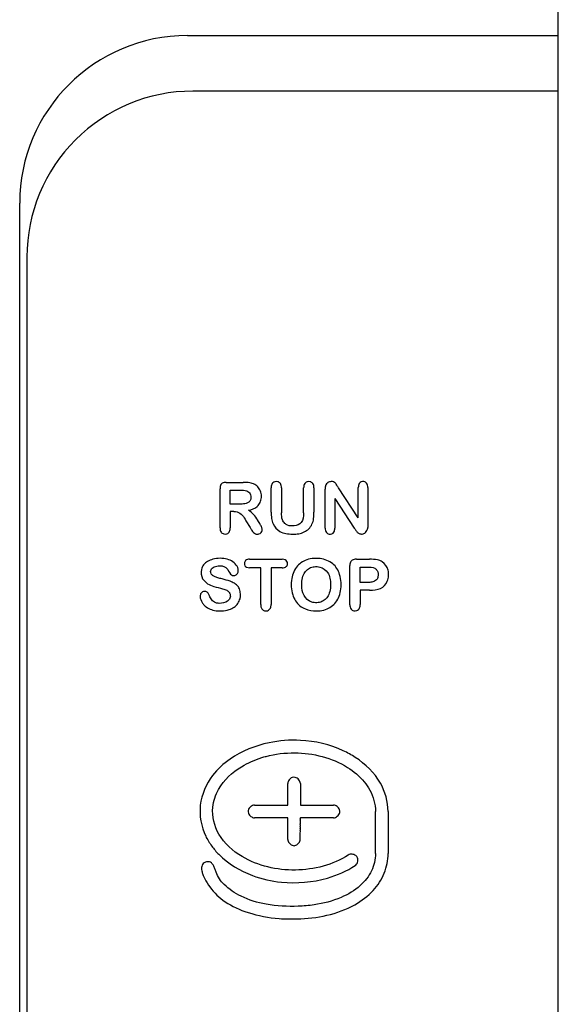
# Model space of a CAD drawing. Header units: millimetres. Extents: x 26 to 216, y 120 to 222.
# Tile 11 of 12: x 199 to 216, y 174 to 204. Entities that reach past the tile are written whole.
import ezdxf

# ---------------------------------------------------------------- set-up
doc = ezdxf.new("R2010")
doc.units = ezdxf.units.MM
doc.header["$LTSCALE"] = 22.141567
doc.layers.get('0').update_dxf_attribs({"linetype": 'CONTINUOUS'})

msp = doc.modelspace()

# ---------------------------------------------------------------- linework, layer by layer
at = {"color": 7, "linetype": 'Continuous'}
for p, q in [((215.502, 131.667), (215.502, 221.667)), ((204.444, 203.17), (215.502, 203.17)), ((215.502, 201.512), (204.602, 201.512)), ((199.444, 155.165), (199.444, 198.17)), ((199.658, 196.567), (199.658, 165.88)), ((205.604, 189.84), (206.103, 189.84)), ((205.416, 188.486), (205.416, 189.652)), ((205.723, 189.61), (206.006, 189.61)), ((205.723, 189.193), (205.723, 189.61)), ((206.943, 188.951), (206.943, 189.68)), ((207.25, 189.68), (207.25, 188.935)), ((207.91, 188.929), (207.91, 189.68)), ((208.217, 189.68), (208.217, 188.951)), ((208.553, 188.475), (208.553, 189.644)), ((209.539, 188.789), (208.949, 189.682)), ((209.539, 188.789), (209.539, 189.69)), ((209.821, 189.69), (209.821, 188.499)), ((205.998, 189.193), (205.723, 189.193)), ((208.84, 189.363), (209.416, 188.48)), ((208.84, 189.363), (208.84, 188.475)), ((205.831, 188.973), (205.723, 188.973)), ((205.723, 188.973), (205.723, 188.486)), ((206.19, 188.699), (206.313, 188.495)), ((206.296, 187.548), (207.272, 187.548)), ((209.482, 187.548), (209.875, 187.548)), ((206.631, 187.295), (206.296, 187.295)), ((206.631, 186.194), (206.631, 187.295)), ((207.272, 187.295), (206.937, 187.295)), ((206.937, 187.295), (206.937, 186.194)), ((209.287, 186.192), (209.287, 187.36)), ((209.594, 187.317), (209.801, 187.317)), ((209.594, 186.854), (209.594, 187.317)), ((204.896, 186.966), (205.047, 186.814)), ((209.801, 186.854), (209.594, 186.854)), ((209.875, 186.623), (209.594, 186.623)), ((209.594, 186.623), (209.594, 186.194)), ((207.434, 180.214), (207.434, 180.858)), ((207.811, 180.858), (207.811, 180.214)), ((206.443, 180.214), (207.434, 180.214)), ((207.811, 180.214), (208.802, 180.214)), ((207.434, 179.836), (206.443, 179.836)), ((207.434, 179.193), (207.434, 179.836)), ((208.802, 179.836), (207.811, 179.836)), ((210.05, 178.769), (210.05, 180.025))]:
    msp.add_line(p, q, dxfattribs=at)
for centre, radius, start, end in [((204.444, 198.17), 5, 90, 180), ((204.602, 196.568), 4.944, 90.0004, 180.0033)]:
    msp.add_arc(centre, radius, start, end, dxfattribs=at)
for points, knots in [([(205.604, 189.84), (205.564, 189.84), (205.508, 189.833), (205.438, 189.781), (205.419, 189.718), (205.416, 189.666), (205.416, 189.652)], [0, 0, 0, 0, 0.402052, 0.500415, 0.860432, 1, 1, 1, 1]), ([(206.265, 189.009), (206.358, 189.03), (206.506, 189.079), (206.622, 189.241), (206.658, 189.394), (206.643, 189.548), (206.572, 189.687), (206.453, 189.787), (206.29, 189.839), (206.17, 189.84), (206.103, 189.84)], [0, 0, 0, 0, 0.206851, 0.309403, 0.418712, 0.531058, 0.637872, 0.745173, 0.856686, 1, 1, 1, 1]), ([(207.25, 189.68), (207.25, 189.724), (207.238, 189.809), (207.142, 189.87), (207.055, 189.867), (206.974, 189.824), (206.946, 189.749), (206.943, 189.695), (206.943, 189.68)], [0, 0, 0, 0, 0.245666, 0.426393, 0.587359, 0.702535, 0.914778, 1, 1, 1, 1]), ([(208.217, 189.68), (208.217, 189.724), (208.204, 189.809), (208.108, 189.87), (208.021, 189.867), (207.94, 189.825), (207.913, 189.75), (207.91, 189.696), (207.91, 189.68)], [0, 0, 0, 0, 0.246647, 0.427839, 0.588464, 0.70333, 0.913277, 1, 1, 1, 1]), ([(208.949, 189.682), (208.932, 189.709), (208.897, 189.766), (208.828, 189.858), (208.709, 189.876), (208.619, 189.833), (208.563, 189.765), (208.553, 189.698), (208.553, 189.655), (208.553, 189.644)], [0, 0, 0, 0, 0.155366, 0.325951, 0.53498, 0.683777, 0.791721, 0.948178, 1, 1, 1, 1]), ([(209.821, 189.69), (209.821, 189.733), (209.81, 189.817), (209.713, 189.872), (209.623, 189.864), (209.547, 189.803), (209.539, 189.731), (209.539, 189.69)], [0, 0, 0, 0, 0.25782, 0.44556, 0.608328, 0.759598, 1, 1, 1, 1]), ([(206.006, 189.61), (206.077, 189.61), (206.203, 189.619), (206.333, 189.505), (206.347, 189.378), (206.3, 189.251), (206.157, 189.196), (206.051, 189.193), (205.998, 189.193)], [0, 0, 0, 0, 0.239009, 0.385839, 0.537502, 0.636213, 0.822364, 1, 1, 1, 1]), ([(205.831, 188.973), (205.863, 188.973), (205.961, 188.97), (206.094, 188.864), (206.158, 188.754), (206.19, 188.699)], [0, 0, 0, 0, 0.201152, 0.599386, 1, 1, 1, 1]), ([(206.548, 188.709), (206.547, 188.711), (206.511, 188.771), (206.428, 188.883), (206.325, 188.977), (206.265, 189.009)], [0, 0, 0, 0, 0.016922, 0.505452, 1, 1, 1, 1]), ([(206.943, 188.951), (206.943, 188.89), (206.948, 188.772), (207.002, 188.551), (207.201, 188.329), (207.514, 188.294), (207.812, 188.305), (208.038, 188.401), (208.169, 188.595), (208.215, 188.765), (208.217, 188.889), (208.217, 188.951)], [0, 0, 0, 0, 0.087052, 0.168497, 0.315151, 0.501316, 0.589102, 0.748967, 0.826799, 0.910633, 1, 1, 1, 1]), ([(207.91, 188.929), (207.91, 188.831), (207.893, 188.621), (207.638, 188.534), (207.454, 188.541), (207.334, 188.617), (207.254, 188.747), (207.25, 188.864), (207.25, 188.935)], [0, 0, 0, 0, 0.252433, 0.454282, 0.624763, 0.708518, 0.815895, 1, 1, 1, 1]), ([(206.313, 188.495), (206.33, 188.467), (206.37, 188.396), (206.451, 188.298), (206.571, 188.295), (206.646, 188.337), (206.687, 188.413), (206.661, 188.5), (206.609, 188.598), (206.573, 188.669), (206.548, 188.709)], [0, 0, 0, 0, 0.117973, 0.299227, 0.424536, 0.51524, 0.601265, 0.713057, 0.826958, 1, 1, 1, 1]), ([(205.416, 188.486), (205.416, 188.442), (205.427, 188.357), (205.523, 188.296), (205.611, 188.298), (205.691, 188.34), (205.72, 188.416), (205.723, 188.47), (205.723, 188.486)], [0, 0, 0, 0, 0.246148, 0.426156, 0.586495, 0.701007, 0.910732, 1, 1, 1, 1]), ([(208.553, 188.475), (208.553, 188.432), (208.566, 188.349), (208.663, 188.293), (208.753, 188.302), (208.829, 188.364), (208.84, 188.435), (208.84, 188.475)], [0, 0, 0, 0, 0.257299, 0.446189, 0.609832, 0.762638, 1, 1, 1, 1]), ([(209.416, 188.48), (209.433, 188.455), (209.467, 188.405), (209.526, 188.336), (209.596, 188.301), (209.678, 188.295), (209.769, 188.35), (209.817, 188.438), (209.821, 188.492), (209.821, 188.499)], [0, 0, 0, 0, 0.160185, 0.310137, 0.464904, 0.547489, 0.725607, 0.963562, 1, 1, 1, 1]), ([(205.925, 187.338), (205.896, 187.39), (205.814, 187.478), (205.565, 187.587), (205.214, 187.584), (204.941, 187.439), (204.835, 187.202), (204.853, 187.048), (204.896, 186.966)], [0, 0, 0, 0, 0.135247, 0.247097, 0.504024, 0.709882, 0.80589, 1, 1, 1, 1]), ([(206.296, 187.548), (206.255, 187.548), (206.175, 187.534), (206.133, 187.436), (206.15, 187.353), (206.211, 187.3), (206.267, 187.295), (206.296, 187.295)], [0, 0, 0, 0, 0.27671, 0.48006, 0.647108, 0.802177, 1, 1, 1, 1]), ([(207.272, 187.295), (207.313, 187.295), (207.393, 187.308), (207.437, 187.405), (207.42, 187.488), (207.359, 187.542), (207.302, 187.548), (207.272, 187.548)], [0, 0, 0, 0, 0.275298, 0.476065, 0.643867, 0.799952, 1, 1, 1, 1]), ([(208.278, 187.574), (208.201, 187.574), (207.984, 187.549), (207.687, 187.374), (207.519, 186.97), (207.544, 186.493), (207.73, 186.19), (207.992, 186.037), (208.175, 186.007), (208.286, 186.007)], [0, 0, 0, 0, 0.090964, 0.256446, 0.432805, 0.623808, 0.789574, 0.869748, 1, 1, 1, 1]), ([(208.286, 186.007), (208.362, 186.007), (208.58, 186.031), (208.815, 186.171), (208.958, 186.396), (209.042, 186.691), (209.021, 187.087), (208.806, 187.451), (208.5, 187.562), (208.318, 187.574), (208.278, 187.574)], [0, 0, 0, 0, 0.089149, 0.251975, 0.336594, 0.424871, 0.619304, 0.782879, 0.951993, 1, 1, 1, 1]), ([(209.482, 187.548), (209.44, 187.548), (209.383, 187.542), (209.312, 187.491), (209.29, 187.426), (209.287, 187.374), (209.287, 187.36)], [0, 0, 0, 0, 0.402176, 0.500471, 0.860409, 1, 1, 1, 1]), ([(209.875, 186.623), (209.985, 186.623), (210.216, 186.642), (210.401, 186.84), (210.449, 187.059), (210.436, 187.275), (210.309, 187.464), (210.086, 187.546), (209.954, 187.548), (209.875, 187.548)], [0, 0, 0, 0, 0.198156, 0.378684, 0.481423, 0.581182, 0.764511, 0.857044, 1, 1, 1, 1]), ([(206.028, 186.488), (206.025, 186.531), (206.015, 186.606), (205.978, 186.712), (205.904, 186.799), (205.76, 186.884), (205.578, 186.938), (205.411, 186.979), (205.293, 187.01), (205.214, 187.047), (205.145, 187.108), (205.128, 187.195), (205.175, 187.299), (205.319, 187.355), (205.446, 187.361), (205.513, 187.343), (205.53, 187.337)], [0, 0, 0, 0, 0.073473, 0.114951, 0.176731, 0.263421, 0.387558, 0.454277, 0.520997, 0.58868, 0.649061, 0.705093, 0.780464, 0.87337, 0.965115, 1, 1, 1, 1]), ([(205.53, 187.337), (205.561, 187.325), (205.655, 187.269), (205.696, 187.125), (205.783, 187.056), (205.859, 187.062), (205.935, 187.104), (205.965, 187.18), (205.959, 187.262), (205.94, 187.312), (205.925, 187.338)], [0, 0, 0, 0, 0.110479, 0.368854, 0.477257, 0.58082, 0.677074, 0.801848, 0.893401, 1, 1, 1, 1]), ([(207.853, 186.844), (207.857, 186.912), (207.889, 187.102), (208.025, 187.278), (208.229, 187.336), (208.441, 187.325), (208.663, 187.164), (208.716, 186.926), (208.714, 186.795)], [0, 0, 0, 0, 0.121692, 0.335179, 0.439602, 0.551896, 0.764658, 1, 1, 1, 1]), ([(209.801, 187.317), (209.877, 187.317), (210.004, 187.318), (210.129, 187.197), (210.145, 187.05), (210.094, 186.941), (210.015, 186.885), (209.916, 186.856), (209.839, 186.854), (209.801, 186.854)], [0, 0, 0, 0, 0.250618, 0.359315, 0.565329, 0.671194, 0.748596, 0.874152, 1, 1, 1, 1]), ([(205.047, 186.814), (205.102, 186.783), (205.253, 186.727), (205.462, 186.68), (205.621, 186.632), (205.705, 186.558), (205.738, 186.445), (205.7, 186.35), (205.597, 186.252), (205.462, 186.224), (205.356, 186.236), (205.34, 186.239)], [0, 0, 0, 0, 0.142906, 0.335208, 0.442257, 0.526961, 0.631933, 0.726055, 0.77209, 0.964385, 1, 1, 1, 1]), ([(208.714, 186.795), (208.712, 186.725), (208.696, 186.589), (208.631, 186.423), (208.522, 186.314), (208.381, 186.253), (208.224, 186.245), (208.024, 186.309), (207.87, 186.512), (207.847, 186.744), (207.853, 186.844)], [0, 0, 0, 0, 0.119721, 0.222536, 0.314825, 0.41403, 0.520447, 0.621768, 0.829249, 1, 1, 1, 1]), ([(205.34, 186.239), (205.308, 186.244), (205.225, 186.269), (205.144, 186.357), (205.096, 186.484), (205.037, 186.577), (204.941, 186.598), (204.84, 186.549), (204.81, 186.413), (204.848, 186.311), (204.886, 186.254)], [0, 0, 0, 0, 0.083815, 0.228629, 0.362019, 0.459611, 0.546237, 0.680006, 0.799254, 1, 1, 1, 1]), ([(204.886, 186.254), (204.902, 186.229), (204.995, 186.115), (205.252, 185.986), (205.679, 186.008), (205.916, 186.157), (205.988, 186.299), (206.013, 186.363), (206.028, 186.42), (206.029, 186.464), (206.028, 186.488)], [0, 0, 0, 0, 0.062739, 0.300094, 0.578865, 0.806234, 0.860399, 0.914563, 0.957282, 1, 1, 1, 1]), ([(206.631, 186.194), (206.631, 186.15), (206.644, 186.065), (206.739, 186.003), (206.827, 186.006), (206.906, 186.05), (206.934, 186.125), (206.937, 186.179), (206.937, 186.194)], [0, 0, 0, 0, 0.24714, 0.428376, 0.587984, 0.702401, 0.913833, 1, 1, 1, 1]), ([(209.287, 186.192), (209.287, 186.148), (209.301, 186.063), (209.398, 186.003), (209.485, 186.007), (209.564, 186.053), (209.591, 186.127), (209.594, 186.18), (209.594, 186.194)], [0, 0, 0, 0, 0.248018, 0.430373, 0.590779, 0.706051, 0.92244, 1, 1, 1, 1]), ([(210.196, 180.873), (210.019, 181.183), (209.651, 181.537), (208.825, 181.996), (207.946, 182.195), (206.76, 182.106), (205.835, 181.737), (205.101, 181.068), (204.733, 180.233), (204.876, 179.456), (205.099, 179.087), (205.168, 178.993)], [0, 0, 0, 0, 0.134827, 0.186133, 0.351753, 0.468928, 0.627133, 0.717521, 0.838701, 0.956304, 1, 1, 1, 1]), ([(209.241, 178.726), (208.78, 178.428), (207.668, 178.143), (206.222, 178.472), (205.332, 179.254), (205.126, 180.07), (205.39, 180.835), (205.952, 181.345), (206.453, 181.567), (206.664, 181.633)], [0, 0, 0, 0, 0.226469, 0.452611, 0.585916, 0.699269, 0.776274, 0.909162, 1, 1, 1, 1]), ([(206.664, 181.633), (206.706, 181.646), (207.022, 181.737), (207.901, 181.839), (208.977, 181.578), (209.653, 181.015), (209.96, 180.566), (210.05, 180.246), (210.05, 180.025)], [0, 0, 0, 0, 0.030479, 0.232452, 0.618755, 0.774583, 0.843737, 1, 1, 1, 1]), ([(207.811, 180.858), (207.811, 180.897), (207.774, 180.979), (207.671, 181.053), (207.556, 181.042), (207.466, 180.97), (207.434, 180.895), (207.434, 180.858)], [0, 0, 0, 0, 0.210951, 0.443866, 0.59596, 0.799584, 1, 1, 1, 1]), ([(206.443, 180.214), (206.404, 180.214), (206.322, 180.177), (206.248, 180.074), (206.259, 179.959), (206.331, 179.869), (206.406, 179.836), (206.443, 179.836)], [0, 0, 0, 0, 0.210947, 0.443859, 0.595951, 0.799573, 1, 1, 1, 1]), ([(208.802, 179.836), (208.841, 179.836), (208.923, 179.873), (208.996, 179.976), (208.986, 180.092), (208.914, 180.182), (208.839, 180.214), (208.802, 180.214)], [0, 0, 0, 0, 0.210947, 0.443859, 0.595951, 0.799573, 1, 1, 1, 1]), ([(207.81, 179.193), (207.81, 179.276), (207.809, 179.36), (207.811, 179.446), (207.81, 179.45), (207.812, 179.47), (207.81, 179.49), (207.811, 179.51), (207.81, 179.514), (207.812, 179.534), (207.81, 179.555), (207.811, 179.575), (207.81, 179.579), (207.813, 179.599), (207.81, 179.619), (207.811, 179.639), (207.81, 179.643), (207.814, 179.663), (207.81, 179.683), (207.811, 179.704), (207.81, 179.708), (207.815, 179.728), (207.81, 179.748), (207.811, 179.768), (207.81, 179.772), (207.815, 179.792), (207.809, 179.813), (207.811, 179.834), (207.812, 179.836)], [0, 0, 0, 0, 0.387408, 0.39366, 0.399913, 0.406167, 0.487456, 0.493711, 0.499965, 0.50622, 0.587522, 0.593779, 0.600035, 0.606292, 0.687607, 0.693865, 0.700123, 0.706383, 0.787712, 0.793973, 0.800234, 0.806496, 0.887843, 0.894108, 0.900372, 0.906637, 0.988005, 1, 1, 1, 1]), ([(210.427, 180.025), (210.427, 179.983), (210.427, 179.638), (210.426, 179.085), (210.427, 178.769)], [0, 0, 0, 0, 0.117043, 1, 1, 1, 1]), ([(207.434, 179.193), (207.434, 179.157), (207.467, 179.081), (207.548, 179.017), (207.604, 179.004), (207.622, 179.004)], [0, 0, 0, 0, 0.396779, 0.803667, 1, 1, 1, 1]), ([(207.622, 179.004), (207.659, 179.004), (207.734, 179.038), (207.798, 179.119), (207.81, 179.175), (207.81, 179.193)], [0, 0, 0, 0, 0.396676, 0.803622, 1, 1, 1, 1]), ([(205.168, 178.993), (205.232, 178.906), (205.563, 178.521), (206.273, 178.099), (207.403, 177.846), (208.487, 177.938), (209.194, 178.246), (209.447, 178.409)], [0, 0, 0, 0, 0.069213, 0.322695, 0.511592, 0.806807, 1, 1, 1, 1]), ([(210.05, 178.769), (210.05, 178.593), (209.965, 178.229), (209.595, 177.761), (208.984, 177.407), (208.345, 177.238), (207.583, 177.178), (206.847, 177.211), (206.077, 177.442), (205.628, 177.74), (205.385, 178.017), (205.312, 178.174), (205.264, 178.317), (205.224, 178.413), (205.161, 178.51), (205.045, 178.54), (204.949, 178.504), (204.877, 178.435), (204.86, 178.321), (204.882, 178.201), (204.91, 178.127), (204.924, 178.094)], [0, 0, 0, 0, 0.077067, 0.158259, 0.255807, 0.377368, 0.447103, 0.588181, 0.702165, 0.793127, 0.824012, 0.858903, 0.87405, 0.889386, 0.904156, 0.922907, 0.936775, 0.9467, 0.965253, 0.984154, 1, 1, 1, 1]), ([(204.924, 178.094), (204.936, 178.068), (204.991, 177.957), (205.175, 177.663), (205.572, 177.281), (206.309, 176.959), (207.039, 176.824), (208.129, 176.803), (209.153, 176.996), (209.997, 177.625), (210.346, 178.164), (210.427, 178.572), (210.427, 178.769)], [0, 0, 0, 0, 0.01221, 0.053113, 0.144851, 0.25352, 0.390521, 0.466609, 0.724465, 0.824941, 0.914401, 1, 1, 1, 1]), ([(209.447, 178.409), (209.479, 178.43), (209.528, 178.506), (209.534, 178.632), (209.463, 178.724), (209.354, 178.76), (209.273, 178.746), (209.241, 178.726)], [0, 0, 0, 0, 0.210975, 0.443357, 0.595007, 0.798206, 1, 1, 1, 1])]:
    msp.add_open_spline(points, degree=3, knots=knots, dxfattribs=at)
msp.add_open_spline([(210.427, 180.025), (210.427, 180.319), (210.343, 180.617), (210.196, 180.873)], degree=3, dxfattribs=at)

doc.saveas('drawing.dxf')
